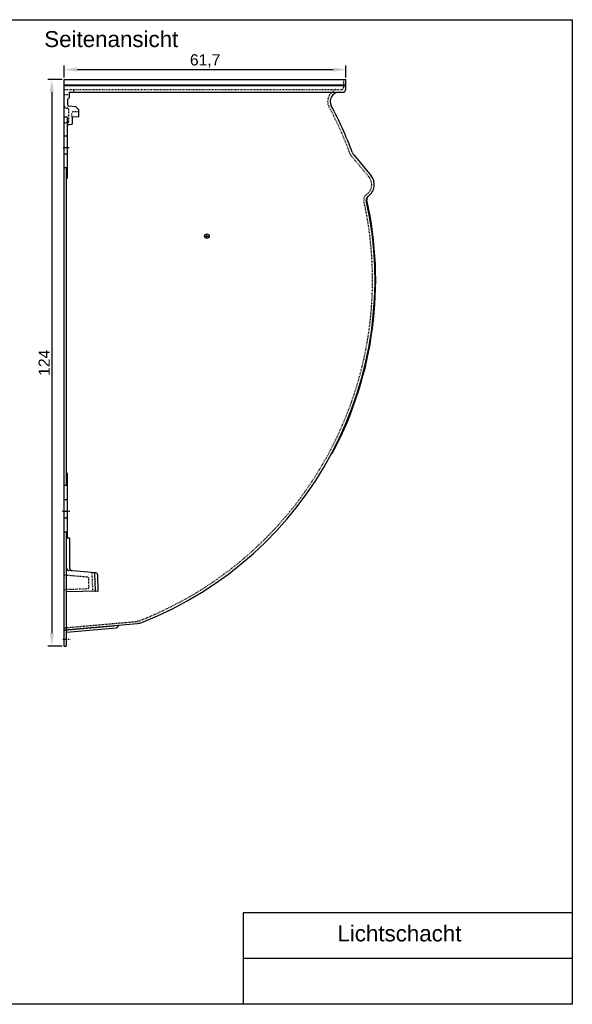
# Model space of a CAD drawing. Header units: millimetres. Extents: x -879 to 2219, y -711 to 1443.
# Tile 2 of 2: x 1008 to 2219, y -711 to 1443. Entities that reach past the tile are written whole.
import ezdxf

# ---------------------------------------------------------------- set-up
doc = ezdxf.new("R2010")
doc.units = ezdxf.units.MM
for name, pattern in [('CENTER', [50.8, 31.75, -6.35, 6.35, -6.35]), ('DOTTED', [3.175, 1.5875, -1.5875]), ('HIDDEN', [9.525, 6.35, -3.175])]:
    doc.linetypes.add(name, pattern=pattern)
doc.layers.add('180', color=90, linetype='DOTTED')
for name, color, linetype, lineweight in [('Bemassung', 1, 'Continuous', 25), ('Mittellinie', 2, 'CENTER', 25), ('Verdeckte Kante', 3, 'HIDDEN', 25)]:
    doc.layers.add(name, color=color, linetype=linetype, lineweight=lineweight)
doc.styles.get("Standard").update_dxf_attribs({"font": 'arial.ttf'})
doc.dimstyles.new('MEA', dxfattribs={"dimscale": 0, "dimtxt": 3.5, "dimasz": 4, "dimexe": 1.25, "dimexo": 0.625, "dimtad": 1, "dimtxsty": 'Standard', "dimcen": 4, "dimadec": 0, "dimazin": 2, "dimtfac": 1, "dimtmove": 0, "dimatfit": 3, "dimfxl": 1, "dimtvp": 1, "dimtolj": 1, "dimtzin": 0, "dimarcsym": 0})

# ---------------------------------------------------------------- blocks, each defined once
blk = doc.blocks.new('*D15')
at = {"layer": 'Bemassung', "color": 0, "lineweight": -2, "ltscale": 0.3, "transparency": 16777216}
for p, q in [((1101.2, 1312.6), (1069.3, 1312.6)), ((1078.1, 1284.6), (1078.1, 100.6)), ((1101.2, 72.6), (1069.3, 72.6))]:
    blk.add_line(p, q, dxfattribs=at)
at = {"layer": 'Bemassung', "color": 0, "lineweight": 25, "ltscale": 0.3, "transparency": 16777216}
for points in [[(1073.4, 1284.6), (1082.8, 1284.6), (1078.1, 1312.6)], [(1073.4, 100.6), (1082.8, 100.6), (1078.1, 72.6)]]:
    blk.add_solid(points, dxfattribs=at)
at = {"layer": 'Defpoints', "color": 0, "lineweight": 25, "ltscale": 0.3, "transparency": 16777216}
for p in [(1105.6, 1312.6), (1078.1, 72.6), (1105.6, 72.6)]:
    blk.add_point(p, dxfattribs=at)
at = {"layer": 'Bemassung', "color": 0, "lineweight": 25, "ltscale": 0.3, "transparency": 16777216, "insert": (1061.4, 692.6), "char_height": 24.5, "attachment_point": 5, "rotation": 90}
blk.add_mtext('\\A1;124', dxfattribs=at)
blk = doc.blocks.new('*D18')
at = {"layer": 'Bemassung', "color": 0, "lineweight": -2, "ltscale": 0.3, "transparency": 16777216}
for p, q in [((1105.6, 1316.9), (1105.6, 1342.9)), ((1722.6, 1316.9), (1722.6, 1342.9)), ((1133.6, 1334.1), (1694.6, 1334.1))]:
    blk.add_line(p, q, dxfattribs=at)
at = {"layer": 'Bemassung', "color": 0, "lineweight": 25, "ltscale": 0.3, "transparency": 16777216}
for points in [[(1133.6, 1338.8), (1133.6, 1329.5), (1105.6, 1334.1)], [(1694.6, 1338.8), (1694.6, 1329.5), (1722.6, 1334.1)]]:
    blk.add_solid(points, dxfattribs=at)
at = {"layer": 'Defpoints', "color": 0, "lineweight": 25, "ltscale": 0.3, "transparency": 16777216}
for p in [(1722.6, 1334.1), (1105.6, 1312.6), (1722.6, 1312.6)]:
    blk.add_point(p, dxfattribs=at)
at = {"layer": 'Bemassung', "color": 0, "lineweight": 25, "ltscale": 0.3, "transparency": 16777216, "insert": (1414.1, 1353.2), "char_height": 24.5, "attachment_point": 5}
blk.add_mtext('\\A1;61,7', dxfattribs=at)

msp = doc.modelspace()

# ---------------------------------------------------------------- linework, layer by layer
at = {"lineweight": 25, "ltscale": 0.3}
for p, q in [((1105.58, 1312.56), (1722.58, 1312.56)), ((1105.58, 72.56), (1105.58, 1312.56)), ((1105.58, 1300.56), (1722.58, 1300.56)), ((1105.58, 1299.56), (1721.58, 1299.56)), ((1722.58, 1300.56), (1721.58, 1299.56)), ((1721.58, 1299.56), (1721.58, 1289.56)), ((1722.58, 1300.56), (1722.58, 1312.56)), ((1113.58, 1269.55), (1116.58, 1273.05)), ((1116.58, 1284.56), (1716.58, 1284.56)), ((1116.58, 1273.05), (1116.58, 1284.56)), ((1113.58, 1256.24), (1113.58, 1269.55)), ((1130.56, 1252.92), (1115.4, 1254.25)), ((1137.58, 1245.91), (1130.56, 1252.92)), ((1105.58, 1230.56), (1110.28, 1230.56)), ((1112.58, 1097.95), (1112.58, 1228.26)), ((1137.58, 1230.91), (1122.48, 1230.38)), ((1122.53, 1230.38), (1123.04, 1215.81)), ((1137.58, 1230.91), (1137.58, 1245.91)), ((1121.21, 1213.74), (1114.4, 1213.14)), ((1105.58, 1189.56), (1110.28, 1189.56)), ((1105.58, 1149.56), (1110.28, 1149.56)), ((1739.64, 1147.5), (1778.08, 1101.69)), ((1105.58, 1119.56), (1110.58, 1119.56)), ((1110.58, 424.38), (1110.58, 1119.56)), ((1112.58, 309.56), (1112.58, 449.69)), ((1105.58, 424.56), (1109.58, 424.56)), ((1105.58, 393.56), (1109.58, 393.56)), ((1105.58, 353.56), (1109.58, 353.56)), ((1105.58, 322.56), (1109.58, 322.56)), ((1110.58, 74.56), (1110.58, 322.73)), ((1110.58, 309.56), (1114.58, 309.56)), ((1117.58, 242.47), (1117.58, 306.56)), ((1174.18, 232.94), (1115.14, 238.11)), ((1174.01, 193.47), (1172.58, 231.32)), ((1180.05, 193.58), (1178.74, 228.15)), ((1179.07, 192.54), (1111.56, 191.36)), ((1105.58, 108.04), (1265.77, 122.05)), ((1110.58, 102.95), (1220.01, 112.53)), ((1225.01, 118.49), (1220.01, 112.53)), ((1105.58, 72.56), (1108.58, 72.56)), ((2218.53, -511.39), (1497.26, -511.39)), ((1497.26, -511.39), (1497.26, -711.39)), ((2218.53, -611.39), (1497.26, -611.39))]:
    msp.add_line(p, q, dxfattribs=at)
msp.add_lwpolyline([(-879.4, 1443.37), (2218.53, 1443.37), (2218.53, -711.39), (-879.4, -711.39)], close=True, dxfattribs=at)
msp.add_circle((1417.94, 969.56), 5, dxfattribs=at)
for centre, radius, start, end in [((1707.99, 1264.56), 20, 90, 208.23777), ((1716.58, 1289.56), 5, 270, 0), ((1115.58, 1256.24), 2, 180, 265), ((980.73, 873.99), 805.5, 20.2983, 28.23777), ((1110.28, 1228.26), 2.3, 0, 90), ((1114.58, 1211.15), 2, 95, 180), ((1121.04, 1215.73), 2, 275, 2.16667), ((1110.28, 1187.26), 2.3, 0, 90), ((1110.28, 1151.86), 2.3, 270, 0), ((1754.96, 1160.36), 20, 200.2983, 220), ((1753.06, 1082.56), 31.5, 306.1278, 37.41049), ((1110.28, 1097.95), 2.3, 277.49472, 0), ((1775.02, 1049.72), 8, 123.77337, 192.47565), ((1776.35, 1050.65), 8, 126.1278, 192.51927), ((980.73, 873.99), 805.5, 291.45714, 12.47565), ((980.73, 873.99), 807, 332.3202, 12.51927), ((1655.46, 524.87), 47.5, 316.77791, 327.16037), ((1109.4, 447.56), 3.83, 33.95874, 72.13146), ((1109.58, 421.56), 3, 0, 90), ((1109.58, 390.56), 3, 0, 90), ((1109.58, 356.56), 3, 270, 0), ((1109.58, 325.56), 3, 270, 0), ((1114.58, 306.56), 3, 0, 90), ((1115.58, 243.09), 5, 180, 265), ((1122.58, 242.47), 5, 180, 265), ((1170.58, 231.24), 2, 2.16667, 85), ((1173.75, 227.96), 5, 2.16667, 85), ((1111.58, 190.36), 1, 91, 180), ((1173.01, 193.43), 1, 271, 2.16667), ((1179.05, 193.54), 1, 271, 2.16667), ((1262.76, 156.42), 34.5, 275, 291.45714), ((1108.58, 74.56), 2, 270, 0)]:
    msp.add_arc(centre, radius, start, end, dxfattribs=at)
at = {"layer": '180'}
for p, q in [((1717.58, 1295.56), (1717.58, 1312.56)), ((1105.58, 1290.56), (1712.58, 1290.56)), ((1105.58, 1279.56), (1116.58, 1279.56)), ((1126.58, 1284.56), (1126.58, 1290.56)), ((1692.17, 1284.56), (1698.17, 1290.56)), ((1110.58, 1249.56), (1112.58, 1249.56)), ((1115.58, 1220.23), (1115.58, 1246.56)), ((1122.53, 1230.38), (1122.11, 1239.36)), ((1137.58, 1241.91), (1124.04, 1241.43)), ((1113.75, 1218.24), (1107.4, 1217.68)), ((1735.43, 1143.97), (1773.78, 1098.26)), ((1105.58, 228.56), (1156.26, 224.12)), ((1159.75, 201.46), (1159, 221.25)), ((1168.14, 192.35), (1166.58, 233.61)), ((1106.06, 196.57), (1156.85, 198.35)), ((1105.58, 112.56), (1261.83, 126.23)), ((1105.58, 107.54), (1215.59, 117.16)), ((1215.55, 117.66), (1215.59, 117.16)), ((1108.58, 87.56), (1110.58, 89.56)), ((1110.58, 85.56), (1108.58, 87.56))]:
    msp.add_line(p, q, dxfattribs=at)
for centre, radius, start, end in [((1712.58, 1295.56), 5, 270, 0), ((1707.99, 1264.56), 25.5, 128.34275, 208.23777), ((1700.24, 1285.56), 5, 90, 135), ((1110.58, 1254.56), 5, 180, 270), ((980.73, 873.99), 800, 20.2983, 28.23777), ((1112.58, 1246.56), 3, 0, 90), ((1124.11, 1239.43), 2, 92, 182.24714), ((1107.58, 1215.69), 2, 95, 180), ((1113.58, 1220.23), 2, 275, 0), ((1754.96, 1160.36), 25.5, 200.2983, 220), ((1753.06, 1082.56), 26, 303.27206, 37.14968), ((1774.46, 1049.95), 13, 123.27206, 192.49985), ((980.73, 873.99), 800, 291.20334, 12.49985), ((1156, 221.13), 3, 2.16667, 85), ((1156.75, 201.34), 3, 272, 2.16667), ((1259.22, 156.11), 30, 275, 291.20334)]:
    msp.add_arc(centre, radius, start, end, dxfattribs=at)
at = {"layer": 'Mittellinie', "lineweight": 25, "ltscale": 0.3}
for p, q in [((1116.03, 1163.1), (1101.69, 1163.1)), ((1417.94, 965.56), (1417.94, 973.56)), ((1413.94, 969.56), (1421.94, 969.56)), ((1101.27, 367.56), (1117.97, 367.56)), ((1102.33, 87.56), (1118.15, 87.56))]:
    msp.add_line(p, q, dxfattribs=at)
at = {"layer": 'Verdeckte Kante', "ltscale": 25}
msp.add_arc((1106.08, 196.07), 0.5, 92, 180, dxfattribs=at)

# ---------------------------------------------------------------- texts
at = {"lineweight": 25, "ltscale": 0.3, "insert": (1703.83, -538.73), "char_height": 35, "width": 514.7047, "attachment_point": 1}
msp.add_mtext('Lichtschacht', dxfattribs=at)
at = {"layer": 'Bemassung', "lineweight": 25, "ltscale": 0.3, "insert": (1061.7, 1418.43), "char_height": 35, "width": 598.215, "attachment_point": 1}
msp.add_mtext('Seitenansicht', dxfattribs=at)

# ---------------------------------------------------------------- dimensions: what is measured, and where the dimension line sits
at = {"layer": 'Bemassung', "lineweight": 25, "ltscale": 0.3}
dim = msp.add_linear_dim(base=(1722.58, 1334.13), p1=(1105.58, 1312.56), p2=(1722.58, 1312.56), dimstyle='MEA', override={"dimscale": 7, "dimdec": 1, "dimlfac": 0.1}, dxfattribs=at)
dim.commit()
dim.dimension.update_dxf_attribs({"geometry": '*D18', "text_midpoint": (1414.08, 1353.23)})
dim = msp.add_linear_dim(base=(1078.1, 72.56), p1=(1105.58, 1312.56), p2=(1105.58, 72.56), angle=90, dimstyle='MEA', override={"dimscale": 7, "dimdec": 1, "dimlfac": 0.1}, dxfattribs=at)
dim.commit()
dim.dimension.update_dxf_attribs({"geometry": '*D15', "text_midpoint": (1061.42, 692.56)})

doc.saveas('drawing.dxf')
